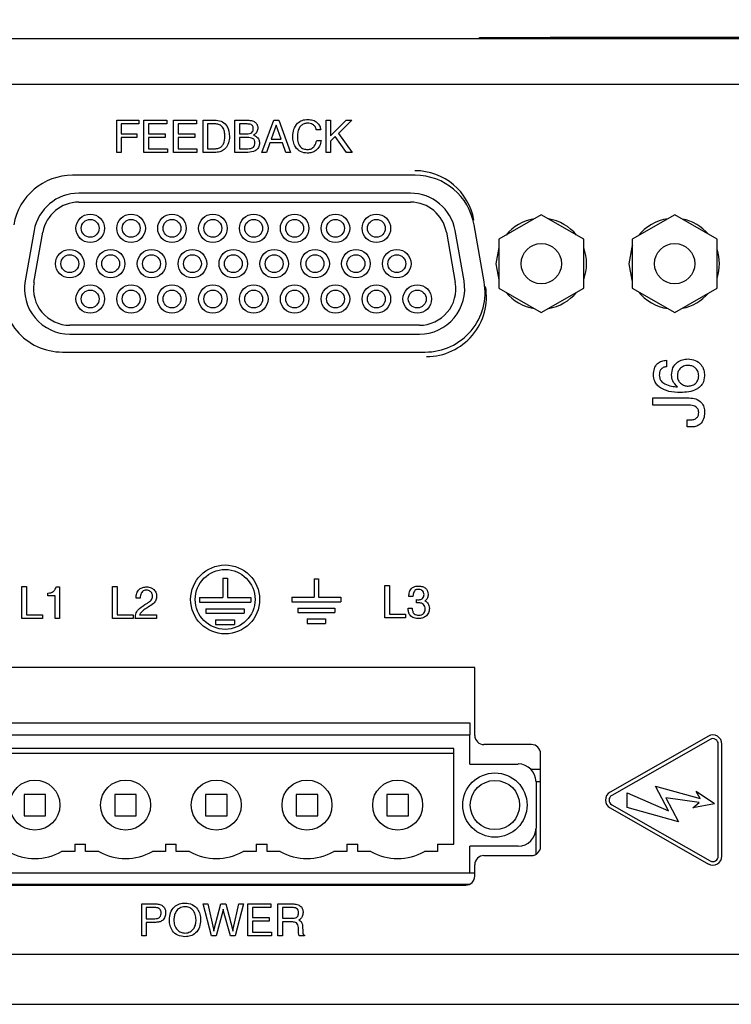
# Model space of a CAD drawing. Header units: inches. Extents: x 0.5 to 21.6, y 0.5 to 16.5.
# Tile 8 of 26: x 11.1 to 12.7, y 4.5 to 6.7. Entities that reach past the tile are written whole.
import ezdxf

# ---------------------------------------------------------------- set-up
doc = ezdxf.new("R2010")
doc.units = ezdxf.units.IN
doc.header["$MEASUREMENT"] = 0
doc.layers.add('2', color=179, linetype='Continuous')
doc.styles.add('SLDTEXTSTYLE1', font='TXT', dxfattribs={"width": 0.75})
doc.dimstyles.new('SLDDIMSTYLE1', dxfattribs={"dimtxt": 0.156, "dimasz": 0.18, "dimexe": 0, "dimexo": 0.0625, "dimgap": 0.039, "dimtad": 0, "dimtih": 1, "dimtoh": 1, "dimrnd": 1e-09, "dimzin": 12, "dimdsep": 46, "dimtxsty": 'SLDTEXTSTYLE1', "dimsah": 1, "dimcen": 0.09, "dimadec": 0, "dimazin": 3, "dimtfac": 1, "dimtdec": 3, "dimtofl": 0, "dimtmove": 0, "dimatfit": 3, "dimfxl": 1, "dimfrac": 2, "dimtolj": 1, "dimtzin": 12, "dimarcsym": 0})

# ---------------------------------------------------------------- blocks, each defined once
blk = doc.blocks.new('_D_1')
at = {"layer": '2'}
for p, q in [((10.5661, 6.2006), (10.5661, 8.4521)), ((14.0364, 8.4553), (13.9919, 8.4553)), ((13.9919, 8.4553), (13.9919, 8.2089)), ((14.5436, 8.4553), (14.588, 8.4553)), ((14.588, 8.4553), (14.588, 8.2089)), ((17.6951, 6.2006), (17.6951, 8.4521)), ((10.5661, 8.3321), (13.522, 8.3321)), ((17.6951, 8.3321), (14.662, 8.3321)), ((13.9919, 8.2089), (14.0364, 8.2089)), ((14.588, 8.2089), (14.5436, 8.2089))]:
    blk.add_line(p, q, dxfattribs=at)
for points in [[(10.5661, 8.3321), (10.7461, 8.3009), (10.7461, 8.3634)], [(17.6951, 8.3321), (17.5151, 8.3634), (17.5151, 8.3009)]]:
    blk.add_solid(points, dxfattribs=at)
at = {"layer": '2', "char_height": 0.156, "attachment_point": 1, "style": 'SLDTEXTSTYLE1'}
for s, insert in [('7.13', (13.5516, 8.41)), ('181.1', (14.0364, 8.41))]:
    blk.add_mtext(s, dxfattribs=dict(at, insert=insert))

msp = doc.modelspace()

# ---------------------------------------------------------------- linework, layer by layer
at = {"color": 7, "linetype": 'Continuous', "lineweight": 25}
for p, q in [((17.3827, 6.6656), (10.8337, 6.6656)), ((12.1638, 6.6656), (12.1638, 6.6686)), ((12.1638, 6.6686), (12.3198, 6.6686)), ((15.9597, 6.6686), (12.3198, 6.6686)), ((10.8037, 6.5656), (17.4057, 6.5656)), ((11.3639, 6.415), (11.3639, 6.4858)), ((11.3639, 6.4858), (11.4129, 6.4858)), ((11.4129, 6.4777), (11.3739, 6.4777)), ((11.3739, 6.4777), (11.3739, 6.4559)), ((11.4129, 6.4858), (11.4129, 6.4777)), ((11.4238, 6.415), (11.4238, 6.4858)), ((11.4238, 6.4858), (11.4746, 6.4858)), ((11.4338, 6.4777), (11.4338, 6.4559)), ((11.4746, 6.4777), (11.4338, 6.4777)), ((11.4746, 6.4858), (11.4746, 6.4777)), ((11.4892, 6.4858), (11.54, 6.4858)), ((11.4892, 6.415), (11.4892, 6.4858)), ((11.54, 6.4777), (11.4991, 6.4777)), ((11.4991, 6.4777), (11.4991, 6.4559)), ((11.54, 6.4858), (11.54, 6.4777)), ((11.5545, 6.415), (11.5545, 6.4858)), ((11.5545, 6.4858), (11.5834, 6.4858)), ((11.5645, 6.4777), (11.5645, 6.4232)), ((11.5824, 6.4777), (11.5645, 6.4777)), ((11.6244, 6.415), (11.6244, 6.4858)), ((11.6244, 6.4858), (11.6552, 6.4858)), ((11.652, 6.4777), (11.6344, 6.4777)), ((11.6344, 6.4777), (11.6344, 6.4559)), ((11.6843, 6.415), (11.7108, 6.4858)), ((11.7158, 6.4754), (11.7045, 6.4441)), ((11.7108, 6.4858), (11.7217, 6.4858)), ((11.7267, 6.4441), (11.7158, 6.4754)), ((11.7158, 6.4754), (11.7158, 6.4754)), ((11.7217, 6.4858), (11.747, 6.415)), ((11.8258, 6.415), (11.8258, 6.4858)), ((11.8258, 6.4858), (11.8358, 6.4858)), ((11.8358, 6.4858), (11.8358, 6.4516)), ((11.8358, 6.4516), (11.8697, 6.4858)), ((11.8828, 6.4858), (11.853, 6.4567)), ((11.8697, 6.4858), (11.8828, 6.4858)), ((11.3739, 6.4559), (11.4084, 6.4559)), ((11.4084, 6.4559), (11.4084, 6.4477)), ((11.4338, 6.4559), (11.471, 6.4559)), ((11.471, 6.4559), (11.471, 6.4477)), ((11.4991, 6.4559), (11.5364, 6.4559)), ((11.5364, 6.4559), (11.5364, 6.4477)), ((11.6344, 6.4559), (11.6508, 6.4559)), ((11.814, 6.465), (11.804, 6.465)), ((11.853, 6.4567), (11.8834, 6.415)), ((11.4084, 6.4477), (11.3739, 6.4477)), ((11.3739, 6.4477), (11.3739, 6.415)), ((11.4338, 6.4477), (11.4338, 6.4232)), ((11.471, 6.4477), (11.4338, 6.4477)), ((11.5364, 6.4477), (11.4991, 6.4477)), ((11.4991, 6.4477), (11.4991, 6.4232)), ((11.6527, 6.4477), (11.6344, 6.4477)), ((11.6344, 6.4477), (11.6344, 6.4232)), ((11.7016, 6.4359), (11.6941, 6.415)), ((11.7295, 6.4359), (11.7016, 6.4359)), ((11.7045, 6.4441), (11.7267, 6.4441)), ((11.7368, 6.415), (11.7295, 6.4359)), ((11.805, 6.4414), (11.8149, 6.4414)), ((11.846, 6.4498), (11.8358, 6.4398)), ((11.8358, 6.4398), (11.8358, 6.415)), ((11.871, 6.415), (11.846, 6.4498)), ((11.3739, 6.415), (11.3639, 6.415)), ((11.4756, 6.415), (11.4238, 6.415)), ((11.4338, 6.4232), (11.4756, 6.4232)), ((11.4756, 6.4232), (11.4756, 6.415)), ((11.5409, 6.415), (11.4892, 6.415)), ((11.4991, 6.4232), (11.5409, 6.4232)), ((11.5409, 6.4232), (11.5409, 6.415)), ((11.5826, 6.415), (11.5545, 6.415)), ((11.5645, 6.4232), (11.5816, 6.4232)), ((11.6533, 6.415), (11.6244, 6.415)), ((11.6344, 6.4232), (11.6534, 6.4232)), ((11.6941, 6.415), (11.6843, 6.415)), ((11.747, 6.415), (11.7368, 6.415)), ((11.8358, 6.415), (11.8258, 6.415)), ((11.8834, 6.415), (11.871, 6.415)), ((12.0222, 6.3645), (11.2667, 6.3645)), ((12.0119, 6.325), (11.2802, 6.325)), ((11.2802, 6.3053), (12.0119, 6.3053)), ((12.3004, 6.2775), (12.2069, 6.2235)), ((12.3939, 6.2235), (12.3004, 6.2775)), ((12.5946, 6.2775), (12.5011, 6.2235)), ((12.6881, 6.2235), (12.5946, 6.2775)), ((11.1817, 6.2424), (11.1621, 6.1314)), ((11.1815, 6.128), (11.2011, 6.239)), ((12.091, 6.239), (12.1106, 6.128)), ((12.13, 6.1314), (12.1104, 6.2424)), ((12.1744, 6.1294), (12.1522, 6.2554)), ((12.2069, 6.2235), (12.2069, 6.1155)), ((12.3939, 6.1155), (12.3939, 6.2235)), ((12.5011, 6.2235), (12.5011, 6.1155)), ((12.6881, 6.1155), (12.6881, 6.2235)), ((12.2069, 6.205), (12.2004, 6.1695)), ((12.2004, 6.1695), (12.2069, 6.1341)), ((12.2069, 6.1155), (12.3004, 6.0616)), ((12.3004, 6.0616), (12.3939, 6.1155)), ((12.5011, 6.1155), (12.5946, 6.0616)), ((12.5946, 6.0616), (12.6881, 6.1155)), ((12.0315, 6.0337), (11.2606, 6.0337)), ((11.2606, 6.014), (12.0315, 6.014)), ((11.2444, 5.9745), (12.0444, 5.9745)), ((12.5763, 5.9565), (12.5763, 5.9422)), ((12.5463, 5.8577), (12.5463, 5.8734)), ((12.5463, 5.8734), (12.6262, 5.8734)), ((12.6262, 5.8577), (12.5463, 5.8577)), ((12.6219, 5.8092), (12.6219, 5.8249)), ((12.6219, 5.8249), (12.6295, 5.8249)), ((12.6295, 5.8092), (12.6219, 5.8092)), ((11.598, 5.4758), (11.608, 5.4758)), ((11.598, 5.4758), (11.598, 5.4331)), ((11.608, 5.4758), (11.608, 5.4331)), ((11.7991, 5.4743), (11.7991, 5.4335)), ((11.7991, 5.4743), (11.8091, 5.4743)), ((11.8091, 5.4743), (11.8091, 5.4335)), ((11.1549, 5.4574), (11.1648, 5.4574)), ((11.1549, 5.3866), (11.1549, 5.4574)), ((11.1648, 5.4574), (11.1648, 5.3948)), ((11.2304, 5.4565), (11.2374, 5.4565)), ((11.2374, 5.4565), (11.2374, 5.3866)), ((11.3549, 5.3865), (11.3549, 5.4573)), ((11.3549, 5.4573), (11.3648, 5.4573)), ((11.3648, 5.4573), (11.3648, 5.3947)), ((11.9556, 5.3884), (11.9556, 5.4592)), ((11.9556, 5.4592), (11.9655, 5.4592)), ((11.9655, 5.4592), (11.9655, 5.3966)), ((11.212, 5.4365), (11.212, 5.4429)), ((11.2284, 5.4365), (11.212, 5.4365)), ((11.2284, 5.3866), (11.2284, 5.4365)), ((11.4157, 5.4319), (11.4066, 5.4319)), ((11.5466, 5.4331), (11.598, 5.4331)), ((11.5466, 5.4331), (11.5466, 5.4231)), ((11.608, 5.4331), (11.6594, 5.4331)), ((11.6594, 5.4331), (11.6594, 5.4231)), ((11.7499, 5.4335), (11.7499, 5.4235)), ((11.7499, 5.4335), (11.7991, 5.4335)), ((11.8091, 5.4335), (11.8583, 5.4335)), ((11.8583, 5.4335), (11.8583, 5.4235)), ((12.0173, 5.4356), (12.0082, 5.4356)), ((11.5466, 5.4231), (11.6594, 5.4231)), ((11.7499, 5.4235), (11.8583, 5.4235)), ((11.7634, 5.4098), (11.8447, 5.4098)), ((11.7634, 5.4098), (11.7634, 5.3998)), ((11.8447, 5.4098), (11.8447, 5.3998)), ((12.0064, 5.4093), (12.0155, 5.4093)), ((12.0254, 5.421), (12.0254, 5.4283)), ((11.1648, 5.3948), (11.2002, 5.3948)), ((11.2002, 5.3948), (11.2002, 5.3866)), ((11.3648, 5.3947), (11.4002, 5.3947)), ((11.4002, 5.3947), (11.4002, 5.3865)), ((11.4145, 5.3947), (11.452, 5.3947)), ((11.452, 5.3947), (11.452, 5.3865)), ((11.5607, 5.4084), (11.5607, 5.3984)), ((11.5607, 5.4084), (11.6453, 5.4084)), ((11.5607, 5.3984), (11.6453, 5.3984)), ((11.6453, 5.4084), (11.6453, 5.3984)), ((11.7634, 5.3998), (11.8447, 5.3998)), ((12.0009, 5.3884), (11.9556, 5.3884)), ((11.9655, 5.3966), (12.0009, 5.3966)), ((12.0009, 5.3966), (12.0009, 5.3884)), ((11.2002, 5.3866), (11.1549, 5.3866)), ((11.2374, 5.3866), (11.2284, 5.3866)), ((11.4002, 5.3865), (11.3549, 5.3865)), ((11.4048, 5.3865), (11.4048, 5.3868)), ((11.452, 5.3865), (11.4048, 5.3865)), ((11.582, 5.3836), (11.582, 5.3736)), ((11.582, 5.3836), (11.6239, 5.3836)), ((11.582, 5.3736), (11.6239, 5.3736)), ((11.6239, 5.3836), (11.6239, 5.3736)), ((11.7839, 5.386), (11.7839, 5.376)), ((11.7839, 5.386), (11.8242, 5.386)), ((11.7839, 5.376), (11.8242, 5.376)), ((11.8242, 5.386), (11.8242, 5.376)), ((12.1537, 5.2786), (11.0337, 5.2786)), ((12.1537, 5.1286), (12.1537, 5.2786)), ((11.0497, 5.1563), (12.143, 5.1563)), ((12.143, 5.1563), (12.143, 5.1299)), ((11.0497, 5.1299), (12.143, 5.1299)), ((12.143, 5.0657), (12.143, 5.1299)), ((12.6688, 5.127), (12.4519, 5.0034)), ((12.2787, 5.1086), (12.1737, 5.1086)), ((12.6728, 5.1201), (12.4558, 4.9965)), ((12.6907, 4.8625), (12.6907, 5.1097)), ((12.6987, 4.8625), (12.6987, 5.1097)), ((12.1076, 5.0999), (11.0852, 5.0999)), ((11.0852, 5.0893), (12.1076, 5.0893)), ((12.1076, 4.8886), (12.1076, 5.0999)), ((12.2987, 4.8836), (12.2987, 5.0886)), ((12.143, 5.0657), (12.2493, 5.0657)), ((12.2987, 5.0536), (12.2778, 5.0536)), ((12.2987, 5.0264), (12.2887, 5.0264)), ((12.2887, 5.0264), (12.2887, 4.924)), ((11.16, 4.9988), (11.16, 4.9516)), ((11.2072, 4.9988), (11.16, 4.9988)), ((11.2072, 4.9516), (11.2072, 4.9988)), ((11.36, 4.9988), (11.36, 4.9516)), ((11.4072, 4.9988), (11.36, 4.9988)), ((11.4072, 4.9516), (11.4072, 4.9988)), ((11.56, 4.9988), (11.56, 4.9516)), ((11.6072, 4.9988), (11.56, 4.9988)), ((11.6072, 4.9516), (11.6072, 4.9988)), ((11.8072, 4.9988), (11.76, 4.9988)), ((11.76, 4.9988), (11.76, 4.9516)), ((11.8072, 4.9516), (11.8072, 4.9988)), ((11.96, 4.9988), (11.96, 4.9516)), ((12.0072, 4.9988), (11.96, 4.9988)), ((12.0072, 4.9516), (12.0072, 4.9988)), ((12.4898, 4.9701), (12.4898, 5.0021)), ((12.4898, 5.0021), (12.5811, 4.9621)), ((12.5811, 4.9621), (12.5526, 5.0165)), ((12.5526, 5.0165), (12.6507, 4.9893)), ((12.6827, 4.9781), (12.6421, 5.0053)), ((12.6507, 4.9893), (12.6421, 5.0053)), ((12.4558, 4.9756), (12.6728, 4.8521)), ((12.6487, 4.981), (12.575, 4.991)), ((12.575, 4.991), (12.6027, 4.9381)), ((12.6347, 4.9689), (12.6487, 4.981)), ((12.6827, 4.9781), (12.6347, 4.9689)), ((12.4519, 4.9687), (12.6688, 4.8451)), ((12.6027, 4.9381), (12.4898, 4.9701)), ((11.16, 4.9516), (11.2072, 4.9516)), ((11.36, 4.9516), (11.4072, 4.9516)), ((11.56, 4.9516), (11.6072, 4.9516)), ((11.76, 4.9516), (11.8072, 4.9516)), ((11.96, 4.9516), (12.0072, 4.9516)), ((12.2887, 4.8662), (12.2887, 4.924)), ((11.2718, 4.8886), (11.2718, 4.8728)), ((11.2718, 4.8886), (11.2954, 4.8886)), ((11.2954, 4.8728), (11.2954, 4.8886)), ((11.4718, 4.8886), (11.4718, 4.8728)), ((11.4718, 4.8886), (11.4954, 4.8886)), ((11.4954, 4.8728), (11.4954, 4.8886)), ((11.6718, 4.8886), (11.6718, 4.8728)), ((11.6718, 4.8886), (11.6954, 4.8886)), ((11.6954, 4.8728), (11.6954, 4.8886)), ((11.8718, 4.8886), (11.8718, 4.8728)), ((11.8718, 4.8886), (11.8954, 4.8886)), ((11.8954, 4.8728), (11.8954, 4.8886)), ((12.0718, 4.8886), (12.0718, 4.8728)), ((12.0718, 4.8886), (12.1076, 4.8886)), ((11.2718, 4.8728), (11.2425, 4.8728)), ((11.3247, 4.8728), (11.2954, 4.8728)), ((11.4718, 4.8728), (11.4425, 4.8728)), ((11.5247, 4.8728), (11.4954, 4.8728)), ((11.6718, 4.8728), (11.6425, 4.8728)), ((11.7247, 4.8728), (11.6954, 4.8728)), ((11.8718, 4.8728), (11.8425, 4.8728)), ((11.9247, 4.8728), (11.8954, 4.8728)), ((12.0718, 4.8728), (12.0425, 4.8728)), ((12.143, 4.8256), (12.143, 4.8846)), ((12.2493, 4.8846), (12.143, 4.8846)), ((12.1737, 4.8636), (12.2787, 4.8636)), ((11.0497, 4.8256), (12.143, 4.8256)), ((12.143, 4.8256), (12.1537, 4.8256)), ((12.1537, 4.8186), (12.1537, 4.8436)), ((11.045, 4.8006), (12.1424, 4.8006)), ((11.0537, 4.7986), (12.1337, 4.7986)), ((11.4192, 4.6864), (11.4192, 4.7571)), ((11.4192, 4.7571), (11.45, 4.7571)), ((11.5728, 4.6864), (11.5544, 4.7571)), ((11.5544, 4.7571), (11.5647, 4.7571)), ((11.5647, 4.7571), (11.5773, 4.7011)), ((11.5788, 4.7011), (11.5937, 4.7571)), ((11.5937, 4.7571), (11.6044, 4.7571)), ((11.6044, 4.7571), (11.6192, 4.7014)), ((11.6208, 4.7014), (11.6335, 4.7571)), ((11.6438, 4.7571), (11.6253, 4.6864)), ((11.6335, 4.7571), (11.6438, 4.7571)), ((11.6533, 4.6864), (11.6533, 4.7571)), ((11.6533, 4.7571), (11.7042, 4.7571)), ((11.7042, 4.7571), (11.7042, 4.749)), ((11.7196, 4.6864), (11.7196, 4.7571)), ((11.7196, 4.7571), (11.7522, 4.7571)), ((11.4292, 4.749), (11.4292, 4.7245)), ((11.4478, 4.749), (11.4292, 4.749)), ((11.598, 4.7412), (11.5831, 4.6864)), ((11.6151, 4.6864), (11.5998, 4.7412)), ((11.7042, 4.749), (11.6633, 4.749)), ((11.6633, 4.749), (11.6633, 4.7272)), ((11.7296, 4.749), (11.7296, 4.7254)), ((11.7518, 4.749), (11.7296, 4.749)), ((11.4292, 4.7245), (11.4478, 4.7245)), ((11.4292, 4.7163), (11.4292, 4.6864)), ((11.6633, 4.7272), (11.7005, 4.7272)), ((11.7005, 4.719), (11.6633, 4.719)), ((11.6633, 4.719), (11.6633, 4.6945)), ((11.7005, 4.7272), (11.7005, 4.719)), ((11.7296, 4.7254), (11.7525, 4.7254)), ((11.7514, 4.7172), (11.7296, 4.7172)), ((11.7296, 4.7172), (11.7296, 4.6864)), ((11.7656, 4.7213), (11.7671, 4.7206)), ((11.6633, 4.6945), (11.7051, 4.6945)), ((11.7051, 4.6945), (11.7051, 4.6864)), ((11.7647, 4.6992), (11.7645, 4.7048)), ((11.7738, 4.7081), (11.7742, 4.6952)), ((11.4292, 4.6864), (11.4192, 4.6864)), ((11.5831, 4.6864), (11.5728, 4.6864)), ((11.6253, 4.6864), (11.6151, 4.6864)), ((11.7051, 4.6864), (11.6533, 4.6864)), ((11.7296, 4.6864), (11.7196, 4.6864)), ((11.7778, 4.6864), (11.766, 4.6864)), ((11.7778, 4.6882), (11.7778, 4.6864)), ((17.4057, 4.6456), (10.8037, 4.6456)), ((10.8337, 4.5356), (17.4357, 4.5356))]:
    msp.add_line(p, q, dxfattribs=at)
at = {"color": 7, "linetype": 'Continuous', "lineweight": 25, "flags": 128}
for points in [[(12.5017, 6.2099), (12.4999, 6.2056), (12.4931, 6.1695)], [(12.4931, 6.1695), (12.4999, 6.1334), (12.5011, 6.1303)]]:
    msp.add_lwpolyline(points, dxfattribs=at)
at = {"color": 7, "linetype": 'Continuous', "lineweight": 25}
for centre, radius in [((11.3055, 6.2475), 0.0315), ((11.3957, 6.2475), 0.0315), ((11.4858, 6.2475), 0.0315), ((11.576, 6.2475), 0.0315), ((11.6661, 6.2475), 0.0315), ((11.7563, 6.2475), 0.0315), ((11.8464, 6.2475), 0.0315), ((11.9366, 6.2475), 0.0315), ((11.3055, 6.2475), 0.0197), ((11.3957, 6.2475), 0.0197), ((11.4858, 6.2475), 0.0197), ((11.576, 6.2475), 0.0197), ((11.6661, 6.2475), 0.0197), ((11.7563, 6.2475), 0.0197), ((11.8464, 6.2475), 0.0197), ((11.9366, 6.2475), 0.0197), ((12.3004, 6.1695), 0.0445), ((12.5946, 6.1695), 0.0445), ((11.2604, 6.1695), 0.0315), ((11.3506, 6.1695), 0.0315), ((11.4407, 6.1695), 0.0315), ((11.5309, 6.1695), 0.0315), ((11.6211, 6.1695), 0.0315), ((11.7112, 6.1695), 0.0315), ((11.8014, 6.1695), 0.0315), ((11.8915, 6.1695), 0.0315), ((11.9817, 6.1695), 0.0315), ((11.2604, 6.1695), 0.0197), ((11.3506, 6.1695), 0.0197), ((11.4407, 6.1695), 0.0197), ((11.5309, 6.1695), 0.0197), ((11.6211, 6.1695), 0.0197), ((11.7112, 6.1695), 0.0197), ((11.8014, 6.1695), 0.0197), ((11.8915, 6.1695), 0.0197), ((11.9817, 6.1695), 0.0197), ((11.3055, 6.0916), 0.0315), ((11.3055, 6.0916), 0.0197), ((11.3957, 6.0916), 0.0315), ((11.3957, 6.0916), 0.0197), ((11.4858, 6.0916), 0.0315), ((11.4858, 6.0916), 0.0197), ((11.576, 6.0916), 0.0315), ((11.576, 6.0916), 0.0197), ((11.6661, 6.0916), 0.0315), ((11.6661, 6.0916), 0.0197), ((11.7563, 6.0916), 0.0315), ((11.7563, 6.0916), 0.0197), ((11.8464, 6.0916), 0.0315), ((11.8464, 6.0916), 0.0197), ((11.9366, 6.0916), 0.0315), ((11.9366, 6.0916), 0.0197), ((12.0268, 6.0916), 0.0315), ((12.0268, 6.0916), 0.0197), ((11.603, 5.4288), 0.076), ((11.603, 5.4288), 0.066), ((12.1981, 4.9752), 0.0709), ((11.1836, 4.9752), 0.0551), ((11.3836, 4.9752), 0.0551), ((11.5836, 4.9752), 0.0551), ((11.7836, 4.9752), 0.0551), ((11.9836, 4.9752), 0.0551), ((12.1981, 4.9752), 0.0543)]:
    msp.add_circle(centre, radius, dxfattribs=at)
for centre, radius, start, end in [((12.0217, 6.2425), 0.132, 10, 90), ((11.2667, 6.2325), 0.132, 90, 170), ((12.0222, 6.2325), 0.132, 10, 90), ((11.2802, 6.225), 0.1, 90, 170), ((12.0119, 6.225), 0.1, 10, 90), ((11.2802, 6.225), 0.0803, 90, 170), ((12.0119, 6.225), 0.0803, 10, 90), ((12.3004, 6.1695), 0.1, 99.2345, 140.7655), ((12.3004, 6.1695), 0.1, 39.2345, 80.7655), ((12.5931, 6.1695), 0.1, 98.0429, 141.9571), ((12.5931, 6.1695), 0.1, 40.4954, 79.5046), ((12.3004, 6.1695), 0.1, 339.2345, 20.7655), ((12.5931, 6.1695), 0.1, 341.8401, 18.1599), ((11.2444, 6.1065), 0.132, 170, 270), ((11.2606, 6.114), 0.1, 170, 270), ((11.2606, 6.114), 0.0803, 170, 270), ((12.0315, 6.114), 0.1, 270, 10), ((12.0315, 6.114), 0.0803, 270, 10), ((12.0444, 6.1065), 0.132, 270, 10), ((12.0474, 6.0965), 0.132, 270, 10), ((12.3004, 6.1695), 0.1, 219.2345, 260.7655), ((12.3004, 6.1695), 0.1, 279.2345, 320.7655), ((12.5931, 6.1695), 0.1, 218.0429, 261.9571), ((12.5931, 6.1695), 0.1, 280.4954, 319.5046), ((12.1737, 5.1286), 0.02, 180, 270), ((12.6787, 5.1097), 0.02, 0, 119.6689), ((12.2787, 5.0886), 0.02, 0, 90), ((12.6787, 5.1097), 0.012, 0, 119.6689), ((12.2493, 5.0264), 0.0394, 0, 90), ((12.4618, 4.9861), 0.02, 119.6689, 240.3311), ((12.4618, 4.9861), 0.012, 119.6689, 240.3311), ((12.2493, 4.924), 0.0394, 270, 0), ((11.1836, 4.9752), 0.1181, 240.0736, 299.9264), ((11.3836, 4.9752), 0.1181, 240.0736, 299.9264), ((11.5836, 4.9752), 0.1181, 240.0736, 299.9264), ((11.7836, 4.9752), 0.1181, 240.0736, 299.9264), ((11.9836, 4.9752), 0.1181, 240.0736, 299.9264), ((12.2787, 4.8836), 0.02, 270, 0), ((12.1737, 4.8436), 0.02, 90, 180), ((12.6787, 4.8625), 0.02, 240.3311, 0), ((12.6787, 4.8625), 0.012, 240.3311, 0), ((12.1337, 4.8186), 0.02, 270, 0)]:
    msp.add_arc(centre, radius, start, end, dxfattribs=at)
for points, knots in [([(11.6026, 6.4504), (11.6024, 6.454), (11.6021, 6.4611), (11.5983, 6.4706), (11.5909, 6.4769), (11.5852, 6.4774), (11.5824, 6.4777)], [0, 0, 0, 0, 0.281181, 0.560916, 0.780155, 1, 1, 1, 1]), ([(11.5834, 6.4858), (11.5882, 6.4852), (11.598, 6.484), (11.6106, 6.4706), (11.6118, 6.458), (11.6126, 6.4504)], [0, 0, 0, 0, 0.2801311, 0.5601715, 1, 1, 1, 1]), ([(11.6652, 6.4675), (11.6651, 6.4687), (11.665, 6.4711), (11.6633, 6.4744), (11.6589, 6.4774), (11.6548, 6.4775), (11.652, 6.4777)], [0, 0, 0, 0, 0.18737, 0.373839, 0.560289, 1, 1, 1, 1]), ([(11.6552, 6.4858), (11.658, 6.4856), (11.6635, 6.4853), (11.6703, 6.4814), (11.6746, 6.4755), (11.675, 6.4711), (11.6752, 6.469)], [0, 0, 0, 0, 0.280646, 0.560153, 0.779893, 1, 1, 1, 1]), ([(11.7523, 6.4504), (11.7527, 6.4557), (11.7534, 6.4662), (11.7613, 6.4791), (11.7729, 6.4867), (11.7812, 6.4873), (11.7853, 6.4876)], [0, 0, 0, 0, 0.280603, 0.559813, 0.779613, 1, 1, 1, 1]), ([(11.7848, 6.4795), (11.7822, 6.4793), (11.7771, 6.4788), (11.7704, 6.4745), (11.7636, 6.4653), (11.7628, 6.4566), (11.7623, 6.4504)], [0, 0, 0, 0, 0.187134, 0.373944, 0.5612, 1, 1, 1, 1]), ([(11.804, 6.465), (11.8034, 6.4673), (11.802, 6.4721), (11.7952, 6.4784), (11.7888, 6.4791), (11.7848, 6.4795)], [0, 0, 0, 0, 0.280746, 0.560919, 1, 1, 1, 1]), ([(11.7853, 6.4876), (11.7891, 6.4874), (11.7967, 6.4869), (11.806, 6.4815), (11.8121, 6.4737), (11.8134, 6.4679), (11.814, 6.465)], [0, 0, 0, 0, 0.280432, 0.559809, 0.779684, 1, 1, 1, 1]), ([(11.6508, 6.4559), (11.6528, 6.4559), (11.6567, 6.4561), (11.6621, 6.4582), (11.665, 6.4628), (11.6651, 6.4659), (11.6652, 6.4675)], [0, 0, 0, 0, 0.281361, 0.560255, 0.779359, 1, 1, 1, 1]), ([(11.6687, 6.4552), (11.6681, 6.4548), (11.6671, 6.4541), (11.666, 6.4535), (11.6655, 6.4532)], [0, 0, 0, 0, 0.559843, 1, 1, 1, 1]), ([(11.6655, 6.4532), (11.6667, 6.4528), (11.6688, 6.4519), (11.6707, 6.4507), (11.6716, 6.4501)], [0, 0, 0, 0, 0.560048, 1, 1, 1, 1]), ([(11.6752, 6.469), (11.6749, 6.4659), (11.6743, 6.4605), (11.6704, 6.4568), (11.6687, 6.4552)], [0, 0, 0, 0, 0.559454, 1, 1, 1, 1]), ([(11.5816, 6.4232), (11.584, 6.4234), (11.5889, 6.4237), (11.5953, 6.4276), (11.6016, 6.4363), (11.6022, 6.4446), (11.6026, 6.4504)], [0, 0, 0, 0, 0.187207, 0.373862, 0.560901, 1, 1, 1, 1]), ([(11.6126, 6.4504), (11.6123, 6.4455), (11.6117, 6.4357), (11.6048, 6.4235), (11.5942, 6.416), (11.5865, 6.4154), (11.5826, 6.415)], [0, 0, 0, 0, 0.280765, 0.560144, 0.779776, 1, 1, 1, 1]), ([(11.6688, 6.4363), (11.6687, 6.4382), (11.6684, 6.4411), (11.6661, 6.4442), (11.6614, 6.4474), (11.6566, 6.4476), (11.6527, 6.4477)], [0, 0, 0, 0, 0.2497563, 0.3751666, 0.5007069, 1, 1, 1, 1]), ([(11.6788, 6.4361), (11.6784, 6.4325), (11.6777, 6.4255), (11.6679, 6.4163), (11.6588, 6.4155), (11.6533, 6.415)], [0, 0, 0, 0, 0.2803204, 0.5599657, 1, 1, 1, 1]), ([(11.6534, 6.4232), (11.6555, 6.4233), (11.6599, 6.4235), (11.6657, 6.426), (11.6686, 6.4312), (11.6687, 6.4346), (11.6688, 6.4363)], [0, 0, 0, 0, 0.281303, 0.559917, 0.779222, 1, 1, 1, 1]), ([(11.6716, 6.4501), (11.6739, 6.448), (11.6781, 6.4441), (11.6786, 6.4385), (11.6788, 6.4361)], [0, 0, 0, 0, 0.5585738, 1, 1, 1, 1]), ([(11.7842, 6.4132), (11.779, 6.4138), (11.7686, 6.415), (11.7579, 6.4258), (11.753, 6.4382), (11.7525, 6.4463), (11.7523, 6.4504)], [0, 0, 0, 0, 0.2793433, 0.5582311, 0.7788605, 1, 1, 1, 1]), ([(11.7623, 6.4504), (11.7625, 6.4465), (11.7628, 6.4388), (11.7671, 6.4285), (11.7754, 6.4221), (11.7815, 6.4216), (11.7846, 6.4214)], [0, 0, 0, 0, 0.281224, 0.560727, 0.779864, 1, 1, 1, 1]), ([(11.8149, 6.4414), (11.814, 6.4371), (11.8122, 6.4287), (11.8043, 6.4192), (11.7944, 6.4139), (11.7876, 6.4135), (11.7842, 6.4132)], [0, 0, 0, 0, 0.280262, 0.559544, 0.779571, 1, 1, 1, 1]), ([(11.7846, 6.4214), (11.7875, 6.4217), (11.7934, 6.4223), (11.8017, 6.4296), (11.8037, 6.4369), (11.805, 6.4414)], [0, 0, 0, 0, 0.280258, 0.560175, 1, 1, 1, 1]), ([(12.5478, 5.9249), (12.5481, 5.9294), (12.5487, 5.9383), (12.5557, 5.9492), (12.5658, 5.9553), (12.5728, 5.9561), (12.5763, 5.9565)], [0, 0, 0, 0, 0.280445, 0.559515, 0.779459, 1, 1, 1, 1]), ([(12.5877, 5.9243), (12.5882, 5.9296), (12.5892, 5.9403), (12.5991, 5.9523), (12.6115, 5.9585), (12.6199, 5.9591), (12.6241, 5.9593)], [0, 0, 0, 0, 0.2799058, 0.5589478, 0.7791909, 1, 1, 1, 1]), ([(12.6241, 5.9593), (12.6296, 5.9588), (12.6406, 5.9578), (12.653, 5.9478), (12.6596, 5.9351), (12.6601, 5.9265), (12.6604, 5.9222)], [0, 0, 0, 0, 0.279987, 0.559025, 0.77924, 1, 1, 1, 1]), ([(12.5763, 5.9422), (12.5738, 5.9418), (12.5688, 5.9408), (12.5634, 5.9358), (12.5609, 5.9297), (12.5607, 5.9257), (12.5606, 5.9237)], [0, 0, 0, 0, 0.279805, 0.558485, 0.779093, 1, 1, 1, 1]), ([(12.6241, 5.9451), (12.6207, 5.9448), (12.6138, 5.9441), (12.6058, 5.9382), (12.6012, 5.9304), (12.6007, 5.925), (12.6005, 5.9223)], [0, 0, 0, 0, 0.280006, 0.559297, 0.779444, 1, 1, 1, 1]), ([(12.6476, 5.9223), (12.6472, 5.9257), (12.6465, 5.9326), (12.6401, 5.9403), (12.6322, 5.9445), (12.6268, 5.9449), (12.6241, 5.9451)], [0, 0, 0, 0, 0.279753, 0.559026, 0.779318, 1, 1, 1, 1]), ([(12.5632, 5.8956), (12.5606, 5.8976), (12.5555, 5.9015), (12.5491, 5.9114), (12.5483, 5.9198), (12.5478, 5.9249)], [0, 0, 0, 0, 0.2806376, 0.5609564, 1, 1, 1, 1]), ([(12.5606, 5.9237), (12.5608, 5.9215), (12.5611, 5.917), (12.5649, 5.9096), (12.5697, 5.9063), (12.5726, 5.9043)], [0, 0, 0, 0, 0.280479, 0.560749, 1, 1, 1, 1]), ([(12.6006, 5.8978), (12.5964, 5.902), (12.5891, 5.9094), (12.5881, 5.9197), (12.5877, 5.9243)], [0, 0, 0, 0, 0.5590827, 1, 1, 1, 1]), ([(12.6005, 5.9223), (12.6008, 5.9188), (12.6014, 5.9126), (12.6054, 5.9079), (12.6072, 5.9058)], [0, 0, 0, 0, 0.559643, 1, 1, 1, 1]), ([(12.6604, 5.9222), (12.6597, 5.916), (12.6585, 5.9067), (12.6503, 5.8973), (12.6351, 5.8869), (12.6195, 5.886), (12.607, 5.8852)], [0, 0, 0, 0, 0.2491266, 0.3747889, 0.5006086, 1, 1, 1, 1]), ([(12.6241, 5.8995), (12.6276, 5.8998), (12.6344, 5.9004), (12.6424, 5.9064), (12.647, 5.9142), (12.6474, 5.9196), (12.6476, 5.9223)], [0, 0, 0, 0, 0.280009, 0.559325, 0.779494, 1, 1, 1, 1]), ([(12.607, 5.8852), (12.5983, 5.8854), (12.5829, 5.8858), (12.5692, 5.8926), (12.5632, 5.8956)], [0, 0, 0, 0, 0.560704, 1, 1, 1, 1]), ([(12.5726, 5.9043), (12.5776, 5.9022), (12.5866, 5.8985), (12.5963, 5.898), (12.6006, 5.8978)], [0, 0, 0, 0, 0.55904, 1, 1, 1, 1]), ([(12.6072, 5.9058), (12.61, 5.9037), (12.6151, 5.9), (12.6213, 5.8996), (12.6241, 5.8995)], [0, 0, 0, 0, 0.558547, 1, 1, 1, 1]), ([(12.6262, 5.8734), (12.6312, 5.8731), (12.6412, 5.8724), (12.6535, 5.8647), (12.6597, 5.853), (12.6602, 5.8452), (12.6604, 5.8413)], [0, 0, 0, 0, 0.280683, 0.559369, 0.779256, 1, 1, 1, 1]), ([(12.6476, 5.8409), (12.6474, 5.8428), (12.6472, 5.8466), (12.644, 5.8516), (12.6373, 5.8567), (12.6307, 5.8573), (12.6262, 5.8577)], [0, 0, 0, 0, 0.187169, 0.37406, 0.561227, 1, 1, 1, 1]), ([(12.6604, 5.8413), (12.6601, 5.8365), (12.6595, 5.827), (12.652, 5.8153), (12.6408, 5.8094), (12.6333, 5.8093), (12.6295, 5.8092)], [0, 0, 0, 0, 0.280732, 0.559516, 0.779314, 1, 1, 1, 1]), ([(12.6295, 5.8249), (12.6321, 5.825), (12.6372, 5.8253), (12.6437, 5.829), (12.6472, 5.8348), (12.6475, 5.8389), (12.6476, 5.8409)], [0, 0, 0, 0, 0.280859, 0.559829, 0.779452, 1, 1, 1, 1]), ([(11.2237, 5.4461), (11.2254, 5.4477), (11.2284, 5.4507), (11.2298, 5.4547), (11.2304, 5.4565)], [0, 0, 0, 0, 0.558656, 1, 1, 1, 1]), ([(11.4066, 5.4319), (11.4068, 5.4355), (11.4072, 5.4428), (11.4132, 5.4515), (11.4216, 5.4559), (11.4273, 5.4562), (11.4302, 5.4564)], [0, 0, 0, 0, 0.2804645, 0.5591721, 0.7792019, 1, 1, 1, 1]), ([(11.4302, 5.4564), (11.4334, 5.4562), (11.4393, 5.4557), (11.4439, 5.4522), (11.4459, 5.4506)], [0, 0, 0, 0, 0.55981, 1, 1, 1, 1]), ([(12.0082, 5.4356), (12.0084, 5.4389), (12.0088, 5.4455), (12.014, 5.4537), (12.0217, 5.4578), (12.0269, 5.4581), (12.0295, 5.4583)], [0, 0, 0, 0, 0.2806782, 0.5593885, 0.7792299, 1, 1, 1, 1]), ([(12.0295, 5.4583), (12.0324, 5.4581), (12.0383, 5.4577), (12.0456, 5.4535), (12.0502, 5.4472), (12.0506, 5.4425), (12.0508, 5.4402)], [0, 0, 0, 0, 0.2806649, 0.560176, 0.779912, 1, 1, 1, 1]), ([(11.212, 5.4429), (11.2144, 5.4429), (11.2185, 5.4431), (11.2221, 5.4451), (11.2237, 5.4461)], [0, 0, 0, 0, 0.560329, 1, 1, 1, 1]), ([(11.4293, 5.4492), (11.4277, 5.449), (11.4246, 5.4488), (11.4206, 5.4463), (11.4165, 5.4408), (11.416, 5.4356), (11.4157, 5.4319)], [0, 0, 0, 0, 0.187105, 0.3737, 0.56076, 1, 1, 1, 1]), ([(11.4429, 5.4363), (11.4427, 5.4383), (11.4423, 5.4422), (11.4385, 5.4465), (11.4339, 5.4488), (11.4308, 5.449), (11.4293, 5.4492)], [0, 0, 0, 0, 0.279614, 0.559008, 0.779255, 1, 1, 1, 1]), ([(11.4304, 5.4199), (11.4325, 5.4212), (11.436, 5.4233), (11.4403, 5.4271), (11.4426, 5.4315), (11.4428, 5.4347), (11.4429, 5.4363)], [0, 0, 0, 0, 0.340513, 0.560529, 0.779945, 1, 1, 1, 1]), ([(11.452, 5.4357), (11.4517, 5.4327), (11.4513, 5.4266), (11.4441, 5.4181), (11.4375, 5.4143), (11.4334, 5.4119)], [0, 0, 0, 0, 0.279665, 0.558584, 1, 1, 1, 1]), ([(11.4459, 5.4506), (11.4479, 5.4482), (11.4515, 5.4438), (11.4518, 5.4382), (11.452, 5.4357)], [0, 0, 0, 0, 0.5585789, 1, 1, 1, 1]), ([(12.0294, 5.451), (12.028, 5.4509), (12.0253, 5.4508), (12.0216, 5.4486), (12.018, 5.4436), (12.0176, 5.4389), (12.0173, 5.4356)], [0, 0, 0, 0, 0.187119, 0.373631, 0.560409, 1, 1, 1, 1]), ([(12.0418, 5.4395), (12.0416, 5.4413), (12.0412, 5.4449), (12.0377, 5.4487), (12.0336, 5.4508), (12.0308, 5.4509), (12.0294, 5.451)], [0, 0, 0, 0, 0.279442, 0.558761, 0.779174, 1, 1, 1, 1]), ([(12.0324, 5.4284), (12.0337, 5.4286), (12.036, 5.4291), (12.0378, 5.4306), (12.0386, 5.4312)], [0, 0, 0, 0, 0.5600149, 1, 1, 1, 1]), ([(12.0386, 5.4312), (12.0396, 5.4326), (12.0416, 5.4351), (12.0417, 5.4382), (12.0418, 5.4395)], [0, 0, 0, 0, 0.557907, 1, 1, 1, 1]), ([(12.0508, 5.4402), (12.0506, 5.4375), (12.0503, 5.4326), (12.0472, 5.4288), (12.0458, 5.4271)], [0, 0, 0, 0, 0.559878, 1, 1, 1, 1]), ([(11.4048, 5.3868), (11.4051, 5.391), (11.4057, 5.3994), (11.4155, 5.4114), (11.4247, 5.4166), (11.4304, 5.4199)], [0, 0, 0, 0, 0.279781, 0.558601, 1, 1, 1, 1]), ([(11.4334, 5.4119), (11.4301, 5.4101), (11.4243, 5.4068), (11.4196, 5.4021), (11.4175, 5.4)], [0, 0, 0, 0, 0.560528, 1, 1, 1, 1]), ([(12.0299, 5.3866), (12.0265, 5.3868), (12.0195, 5.3872), (12.0109, 5.3928), (12.0071, 5.4011), (12.0066, 5.4066), (12.0064, 5.4093)], [0, 0, 0, 0, 0.28074, 0.558729, 0.778912, 1, 1, 1, 1]), ([(12.0155, 5.4093), (12.0157, 5.4071), (12.0163, 5.4026), (12.0194, 5.3967), (12.0249, 5.3941), (12.0285, 5.394), (12.0303, 5.3939)], [0, 0, 0, 0, 0.281178, 0.559637, 0.779161, 1, 1, 1, 1]), ([(12.0254, 5.4283), (12.0267, 5.4282), (12.0291, 5.428), (12.0314, 5.4282), (12.0324, 5.4284)], [0, 0, 0, 0, 0.559565, 1, 1, 1, 1]), ([(12.0326, 5.4211), (12.0312, 5.4212), (12.0289, 5.4213), (12.0265, 5.4211), (12.0254, 5.421)], [0, 0, 0, 0, 0.560501, 1, 1, 1, 1]), ([(12.0536, 5.4089), (12.0532, 5.4054), (12.0525, 5.3986), (12.0459, 5.3911), (12.038, 5.3872), (12.0326, 5.3868), (12.0299, 5.3866)], [0, 0, 0, 0, 0.279637, 0.558928, 0.779238, 1, 1, 1, 1]), ([(12.0408, 5.4175), (12.0394, 5.4186), (12.037, 5.4205), (12.0339, 5.4209), (12.0326, 5.4211)], [0, 0, 0, 0, 0.5588612, 1, 1, 1, 1]), ([(12.0445, 5.4075), (12.0443, 5.4096), (12.0441, 5.4133), (12.0418, 5.4162), (12.0408, 5.4175)], [0, 0, 0, 0, 0.560105, 1, 1, 1, 1]), ([(12.0458, 5.4271), (12.0455, 5.4268), (12.0448, 5.4262), (12.0441, 5.4256), (12.0438, 5.4254)], [0, 0, 0, 0, 0.559864, 1, 1, 1, 1]), ([(12.0438, 5.4254), (12.0446, 5.425), (12.046, 5.4242), (12.0472, 5.4232), (12.0477, 5.4227)], [0, 0, 0, 0, 0.559763, 1, 1, 1, 1]), ([(12.0477, 5.4227), (12.0497, 5.4205), (12.0531, 5.4164), (12.0534, 5.4112), (12.0536, 5.4089)], [0, 0, 0, 0, 0.55828, 1, 1, 1, 1]), ([(11.4175, 5.4), (11.4168, 5.399), (11.4157, 5.3974), (11.4149, 5.3955), (11.4145, 5.3947)], [0, 0, 0, 0, 0.5596956, 1, 1, 1, 1]), ([(12.0303, 5.3939), (12.0324, 5.3941), (12.0365, 5.3944), (12.0413, 5.398), (12.0441, 5.4026), (12.0444, 5.4059), (12.0445, 5.4075)], [0, 0, 0, 0, 0.280093, 0.559425, 0.779504, 1, 1, 1, 1]), ([(11.45, 4.7571), (11.4531, 4.757), (11.4593, 4.7566), (11.467, 4.752), (11.4713, 4.745), (11.4717, 4.7402), (11.4718, 4.7377)], [0, 0, 0, 0, 0.280746, 0.559847, 0.779548, 1, 1, 1, 1]), ([(11.48, 4.7218), (11.4804, 4.7271), (11.4813, 4.7378), (11.4899, 4.7506), (11.5019, 4.758), (11.5103, 4.7586), (11.5145, 4.759)], [0, 0, 0, 0, 0.280353, 0.559666, 0.779607, 1, 1, 1, 1]), ([(11.5145, 4.759), (11.5198, 4.7584), (11.5306, 4.7573), (11.5423, 4.7469), (11.5482, 4.7344), (11.5487, 4.726), (11.549, 4.7218)], [0, 0, 0, 0, 0.279658, 0.55872, 0.779102, 1, 1, 1, 1]), ([(11.7522, 4.7571), (11.7553, 4.757), (11.7616, 4.7567), (11.7699, 4.7527), (11.7744, 4.7456), (11.7748, 4.7406), (11.7749, 4.7381)], [0, 0, 0, 0, 0.281069, 0.560129, 0.779501, 1, 1, 1, 1]), ([(11.4619, 4.7375), (11.4618, 4.7388), (11.4617, 4.7414), (11.46, 4.7451), (11.4554, 4.7486), (11.4509, 4.7488), (11.4478, 4.749)], [0, 0, 0, 0, 0.187544, 0.37428, 0.560696, 1, 1, 1, 1]), ([(11.4478, 4.7245), (11.4499, 4.7246), (11.454, 4.7247), (11.4594, 4.7276), (11.4616, 4.7326), (11.4618, 4.7359), (11.4619, 4.7375)], [0, 0, 0, 0, 0.281169, 0.559206, 0.778937, 1, 1, 1, 1]), ([(11.4718, 4.7377), (11.4716, 4.7345), (11.4711, 4.728), (11.4655, 4.7205), (11.4579, 4.7168), (11.4528, 4.7166), (11.4503, 4.7164)], [0, 0, 0, 0, 0.280301, 0.558979, 0.779125, 1, 1, 1, 1]), ([(11.5145, 4.7508), (11.5105, 4.7503), (11.5024, 4.7493), (11.4944, 4.7407), (11.4905, 4.7312), (11.4902, 4.7249), (11.49, 4.7218)], [0, 0, 0, 0, 0.279016, 0.55818, 0.778868, 1, 1, 1, 1]), ([(11.539, 4.7218), (11.5387, 4.7258), (11.5382, 4.7338), (11.5325, 4.7437), (11.5239, 4.7499), (11.5176, 4.7505), (11.5145, 4.7508)], [0, 0, 0, 0, 0.280661, 0.560163, 0.779911, 1, 1, 1, 1]), ([(11.5989, 4.7456), (11.5988, 4.7448), (11.5986, 4.7433), (11.5982, 4.7418), (11.598, 4.7412)], [0, 0, 0, 0, 0.55987, 1, 1, 1, 1]), ([(11.5998, 4.7412), (11.5996, 4.742), (11.5992, 4.7435), (11.599, 4.745), (11.5989, 4.7456)], [0, 0, 0, 0, 0.560228, 1, 1, 1, 1]), ([(11.765, 4.7374), (11.7648, 4.7393), (11.7646, 4.7431), (11.761, 4.7474), (11.7563, 4.7488), (11.7533, 4.7489), (11.7518, 4.749)], [0, 0, 0, 0, 0.28068, 0.557794, 0.778469, 1, 1, 1, 1]), ([(11.7525, 4.7254), (11.7544, 4.7255), (11.7581, 4.7256), (11.7629, 4.7284), (11.7647, 4.733), (11.7649, 4.7359), (11.765, 4.7374)], [0, 0, 0, 0, 0.28117, 0.5588573, 0.7788245, 1, 1, 1, 1]), ([(11.7749, 4.7381), (11.7747, 4.735), (11.7742, 4.7295), (11.7705, 4.7254), (11.7689, 4.7236)], [0, 0, 0, 0, 0.5599213, 1, 1, 1, 1]), ([(11.4503, 4.7164), (11.4463, 4.7164), (11.4393, 4.7164), (11.4323, 4.7164), (11.4292, 4.7163)], [0, 0, 0, 0, 0.56, 1, 1, 1, 1]), ([(11.5145, 4.6845), (11.5091, 4.6851), (11.4984, 4.6862), (11.4867, 4.6966), (11.4808, 4.7092), (11.4803, 4.7176), (11.48, 4.7218)], [0, 0, 0, 0, 0.279637, 0.558726, 0.779096, 1, 1, 1, 1]), ([(11.49, 4.7218), (11.4903, 4.7178), (11.4908, 4.7098), (11.4965, 4.6999), (11.505, 4.6936), (11.5113, 4.693), (11.5145, 4.6927)], [0, 0, 0, 0, 0.280664, 0.560173, 0.779931, 1, 1, 1, 1]), ([(11.549, 4.7218), (11.5486, 4.7164), (11.5477, 4.7057), (11.5391, 4.6929), (11.5271, 4.6855), (11.5187, 4.6849), (11.5145, 4.6845)], [0, 0, 0, 0, 0.28034, 0.559619, 0.77956, 1, 1, 1, 1]), ([(11.5145, 4.6927), (11.5185, 4.6932), (11.5265, 4.6942), (11.5346, 4.7028), (11.5385, 4.7123), (11.5388, 4.7186), (11.539, 4.7218)], [0, 0, 0, 0, 0.279036, 0.558219, 0.778874, 1, 1, 1, 1]), ([(11.7645, 4.7048), (11.7644, 4.7068), (11.7641, 4.7106), (11.7609, 4.7155), (11.756, 4.717), (11.753, 4.7172), (11.7514, 4.7172)], [0, 0, 0, 0, 0.281191, 0.558148, 0.778587, 1, 1, 1, 1]), ([(11.7689, 4.7236), (11.7683, 4.7232), (11.7672, 4.7223), (11.7661, 4.7216), (11.7656, 4.7213)], [0, 0, 0, 0, 0.559865, 1, 1, 1, 1]), ([(11.7671, 4.7206), (11.7683, 4.7198), (11.7706, 4.7182), (11.7732, 4.7138), (11.7736, 4.7103), (11.7738, 4.7081)], [0, 0, 0, 0, 0.2802071, 0.5603581, 1, 1, 1, 1]), ([(11.5773, 4.7011), (11.5775, 4.7004), (11.5778, 4.6989), (11.5779, 4.6975), (11.578, 4.6969)], [0, 0, 0, 0, 0.560033, 1, 1, 1, 1]), ([(11.578, 4.6969), (11.5781, 4.6977), (11.5783, 4.6991), (11.5787, 4.7005), (11.5788, 4.7011)], [0, 0, 0, 0, 0.559793, 1, 1, 1, 1]), ([(11.6192, 4.7014), (11.6194, 4.7006), (11.6198, 4.6993), (11.62, 4.6978), (11.6201, 4.6972)], [0, 0, 0, 0, 0.559983, 1, 1, 1, 1]), ([(11.6201, 4.6972), (11.6202, 4.698), (11.6203, 4.6994), (11.6207, 4.7008), (11.6208, 4.7014)], [0, 0, 0, 0, 0.559991, 1, 1, 1, 1]), ([(11.766, 4.6864), (11.7657, 4.6887), (11.765, 4.693), (11.7648, 4.6973), (11.7647, 4.6992)], [0, 0, 0, 0, 0.559572, 1, 1, 1, 1]), ([(11.7742, 4.6952), (11.7742, 4.6935), (11.7742, 4.6913), (11.7761, 4.6891), (11.7772, 4.6885), (11.7778, 4.6882)], [0, 0, 0, 0, 0.559415, 0.779293, 1, 1, 1, 1])]:
    msp.add_open_spline(points, degree=3, knots=knots, dxfattribs=at)

# ---------------------------------------------------------------- dimensions: what is measured, and where the dimension line sits
at = {"layer": '2'}
dim = msp.add_linear_dim(base=(17.6951, 8.3321), p1=(10.5661, 6.1406), p2=(17.6951, 6.1406), dimstyle='SLDDIMSTYLE1', dxfattribs=at)
dim.commit()
dim.dimension.update_dxf_attribs({"geometry": '_D_1', "text_midpoint": (14.092, 8.3321), "dimtype": 160})

doc.saveas('drawing.dxf')
